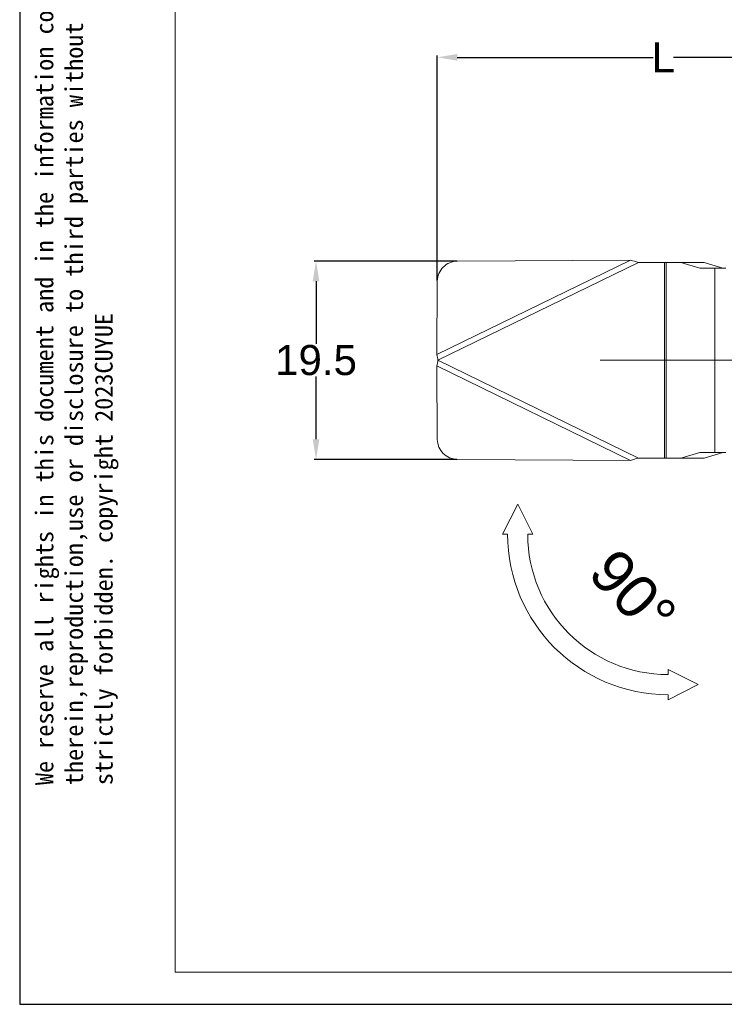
# Model space of a CAD drawing. Header units: millimetres. Extents: x 1891 to 2149, y 1634 to 1816.
# Tile 1 of 22: x 1891 to 1961, y 1634 to 1732. Entities that reach past the tile are written whole.
import ezdxf

# ---------------------------------------------------------------- set-up
doc = ezdxf.new("R2010")
doc.units = ezdxf.units.MM
doc.layers.get('Defpoints').update_dxf_attribs({"lineweight": 18})
for name, color, linetype, lineweight in [('20', 7, 'Continuous', 18), ('实线层', 7, 'Continuous', 30), ('粗实线层', 7, 'Continuous', 35)]:
    doc.layers.add(name, color=color, linetype=linetype, lineweight=lineweight)
doc.styles.get("Standard").update_dxf_attribs({"font": 'arial.ttf'})
doc.dimstyles.get("Standard").update_dxf_attribs({"dimtxt": 0.18, "dimasz": 0.18, "dimexe": 0.18, "dimexo": 0.0625, "dimgap": 0.09, "dimtad": 0, "dimtih": 1, "dimtoh": 1, "dimdec": 4, "dimzin": 0, "dimdsep": 46, "dimtxsty": 'Standard', "dimcen": 0.09, "dimadec": 0, "dimazin": 0, "dimtfac": 1, "dimtdec": 4, "dimtofl": 0, "dimtmove": 0, "dimatfit": 3, "dimfxl": 1, "dimtolj": 1, "dimtzin": 0, "dimarcsym": 0})

# ---------------------------------------------------------------- blocks, each defined once
blk = doc.blocks.new('*D7')
at = {"color": 0, "lineweight": -2, "transparency": 16777216}
for p, q in [((1932.443, 1705.865), (1932.443, 1728.285)), ((1934.443, 1728.105), (1953.951, 1728.105)), ((1975.512, 1728.105), (1956.005, 1728.105)), ((1977.512, 1726.788), (1977.512, 1728.285))]:
    blk.add_line(p, q, dxfattribs=at)
at = {"color": 0, "transparency": 16777216}
for points in [[(1934.443, 1728.438), (1934.443, 1727.771), (1932.443, 1728.105)], [(1975.512, 1728.438), (1975.512, 1727.771), (1977.512, 1728.105)]]:
    blk.add_solid(points, dxfattribs=at)
at = {"layer": 'Defpoints', "color": 0, "transparency": 16777216}
for p in [(1977.512, 1728.105), (1977.512, 1726.726), (1932.443, 1705.803)]:
    blk.add_point(p, dxfattribs=at)
at = {"color": 0, "lineweight": 18, "transparency": 16777216, "insert": (1954.978, 1728.105), "char_height": 3, "attachment_point": 5}
blk.add_mtext('\\A1;L', dxfattribs=at)
blk = doc.blocks.new('*D10')
at = {"color": 0, "lineweight": -2, "transparency": 16777216}
for p, q in [((1934.387, 1707.79), (1920.179, 1707.79)), ((1920.359, 1705.79), (1920.359, 1699.533)), ((1920.359, 1690.032), (1920.359, 1696.289)), ((1934.387, 1688.032), (1920.179, 1688.032))]:
    blk.add_line(p, q, dxfattribs=at)
at = {"color": 0, "transparency": 16777216}
for points in [[(1920.026, 1705.79), (1920.692, 1705.79), (1920.359, 1707.79)], [(1920.026, 1690.032), (1920.692, 1690.032), (1920.359, 1688.032)]]:
    blk.add_solid(points, dxfattribs=at)
at = {"layer": 'Defpoints', "color": 0, "transparency": 16777216}
for p in [(1934.45, 1707.79), (1920.359, 1688.032), (1934.45, 1688.032)]:
    blk.add_point(p, dxfattribs=at)
at = {"color": 0, "lineweight": 18, "transparency": 16777216, "insert": (1920.359, 1697.911), "char_height": 3, "attachment_point": 5}
blk.add_mtext('\\A1;19.5', dxfattribs=at)

msp = doc.modelspace()

# ---------------------------------------------------------------- linework, layer by layer
at = {"layer": '20', "color": 7}
for p, q in [((1906.3019, 1636.91688), (1906.3019, 1811.75654)), ((1951.72188, 1707.89386), (1932.39898, 1698.47394)), ((1934.44951, 1707.7902), (1951.72188, 1707.89386)), ((1952.51246, 1707.66108), (1932.51246, 1697.91108)), ((1952.51246, 1707.66108), (1955.09508, 1707.66108)), ((1955.24829, 1707.66108), (1955.09508, 1707.66108)), ((1955.09508, 1688.16108), (1955.09508, 1707.66108)), ((1955.24829, 1688.16108), (1955.24829, 1707.66108)), ((1955.24829, 1707.66108), (1956.73629, 1707.66108)), ((1956.73629, 1707.66108), (1959.03443, 1707.66108)), ((1956.73629, 1707.66108), (1958.61254, 1707.10065)), ((1958.61254, 1707.10065), (1960.10288, 1707.10065)), ((1959.03443, 1707.66108), (1960.91068, 1707.10065)), ((1960.10288, 1688.7215), (1960.10288, 1707.10065)), ((1961.20185, 1707.10065), (1960.10288, 1707.10065)), ((1932.39898, 1698.47394), (1932.44338, 1705.80278)), ((1952.51246, 1688.16108), (1932.51246, 1697.91108)), ((1932.44338, 1690.01938), (1932.39898, 1697.34821)), ((1951.72188, 1687.9283), (1932.39898, 1697.34821)), ((1955.09508, 1688.16108), (1952.51246, 1688.16108)), ((1955.09508, 1688.16108), (1955.24829, 1688.16108)), ((1956.73629, 1688.16108), (1955.24829, 1688.16108)), ((1958.61254, 1688.7215), (1956.73629, 1688.16108)), ((1956.73629, 1688.16108), (1959.03443, 1688.16108)), ((1958.61254, 1688.7215), (1960.10288, 1688.7215)), ((1960.91068, 1688.7215), (1959.03443, 1688.16108)), ((1960.10288, 1688.7215), (1961.20185, 1688.7215)), ((1951.72188, 1687.9283), (1934.44951, 1688.03196)), ((1906.3019, 1636.91688), (2144.42468, 1636.91688))]:
    msp.add_line(p, q, dxfattribs=at)
at = {"layer": '20', "color": 1}
msp.add_line((1948.6979, 1697.91108), (2006.32702, 1697.91108), dxfattribs=at)
at = {"layer": '20', "color": 7, "lineweight": 18}
for p, q in [((1938.95981, 1680.56652), (1940.45981, 1683.56652)), ((1941.95981, 1680.56652), (1940.45981, 1683.56652)), ((1939.45981, 1680.56652), (1938.95981, 1680.56652)), ((1941.95981, 1680.56652), (1941.45981, 1680.56652)), ((1955.44972, 1667.07661), (1955.44972, 1666.57661)), ((1955.44972, 1667.07661), (1958.44972, 1665.57661)), ((1955.44972, 1664.07661), (1958.44972, 1665.57661)), ((1955.44972, 1664.57661), (1955.44972, 1664.07661))]:
    msp.add_line(p, q, dxfattribs=at)
for radius in [15.98991, 13.98991]:
    msp.add_arc((1955.44972, 1680.56652), radius, 180, 270, dxfattribs=at)
at = {"layer": '20', "color": 7}
for centre, major_axis, start_param, end_param in [((1934.43755, 1705.81475), (1.79775, 0.8764), 1.11719863, 2.68799496), ((1934.43755, 1690.00741), (-1.79775, 0.8764), 0.4535977, 2.02439402)]:
    msp.add_ellipse(centre, major_axis=major_axis, ratio=0.98480775, start_param=start_param, end_param=end_param, dxfattribs=at)
for points in [[(1952.51246, 1707.66108), (1952.24852, 1707.73952), (1951.98458, 1707.81796), (1951.72188, 1707.89386)], [(1932.39898, 1698.47394), (1932.43598, 1698.28801), (1932.47422, 1698.09955), (1932.51246, 1697.91108)], [(1932.51246, 1697.91108), (1932.47422, 1697.72261), (1932.43598, 1697.53414), (1932.39898, 1697.34821)], [(1951.72188, 1687.9283), (1951.98458, 1688.0042), (1952.24852, 1688.08263), (1952.51246, 1688.16108)]]:
    msp.add_open_spline(points, degree=3, dxfattribs=at)
at = {"layer": '实线层'}
for p, q in [((1890.82, 1816.09909), (1890.82, 1633.71216)), ((1890.82, 1633.71216), (2148.76723, 1633.71216))]:
    msp.add_line(p, q, dxfattribs=at)

# ---------------------------------------------------------------- texts
at = {"layer": '20', "color": 7, "lineweight": 18}
msp.add_text('90°', height=4.287662, rotation=313.1830519, dxfattribs=at).set_placement((1947.30673, 1676.53797))
at = {"layer": '粗实线层', "color": 3, "insert": (1892.39559, 1655.55658), "char_height": 1.7740133, "width": 104.2233326, "attachment_point": 1, "rotation": 90}
msp.add_mtext('{\\fSimHei|b0|i0|c0|p34;We reserve all rights in this document and in the information contained therein,reproduction,use or disclosure to third parties without express authority is strictly forbidden. copyright 2023CUYUE}', dxfattribs=at)

# ---------------------------------------------------------------- dimensions: what is measured, and where the dimension line sits
at = {"color": 3, "lineweight": 18}
dim = msp.add_linear_dim(base=(1977.51246, 1728.10476), p1=(1932.44338, 1705.80278), p2=(1977.51246, 1726.72563), text='L', dimstyle='Standard', override={"dimtxt": 3, "dimasz": 2}, dxfattribs=at)
dim.commit()
dim.dimension.update_dxf_attribs({"geometry": '*D7', "text_midpoint": (1954.97792, 1728.10476)})
dim = msp.add_linear_dim(base=(1920.35915, 1688.03196), p1=(1934.44951, 1707.7902), p2=(1934.44951, 1688.03196), angle=90, text='19.5', dimstyle='Standard', override={"dimtxt": 3, "dimasz": 2}, dxfattribs=at)
dim.commit()
dim.dimension.update_dxf_attribs({"geometry": '*D10', "text_midpoint": (1920.35915, 1697.91108)})

doc.saveas('drawing.dxf')
